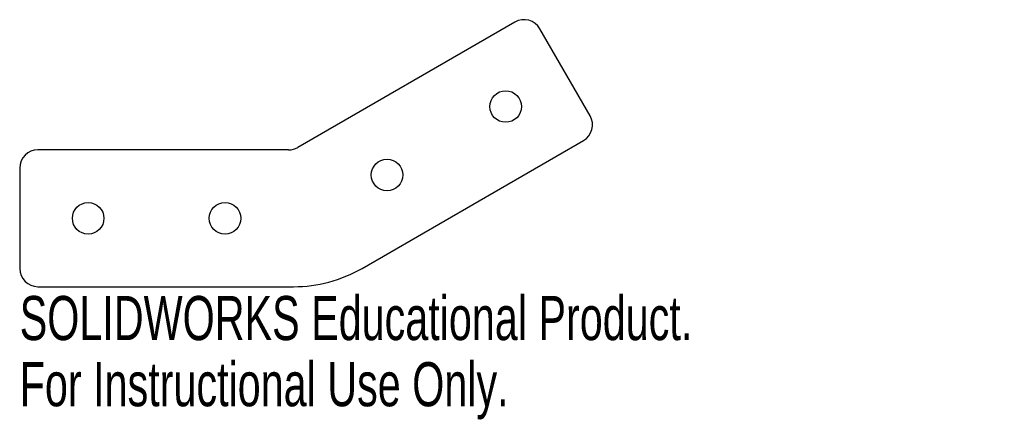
# Model space of a CAD drawing. Header units: millimetres. Extents: x -30 to 78, y -30 to 14.
import ezdxf

# ---------------------------------------------------------------- set-up
doc = ezdxf.new("R2010")
doc.units = ezdxf.units.MM
doc.styles.add('SLDTEXTSTYLE0', font='TXT', dxfattribs={"width": 0.7})

msp = doc.modelspace()

# ---------------------------------------------------------------- linework, layer by layer
at = {"color": 7, "linetype": 'Continuous', "lineweight": 25}
for p, q in [((24.25, 14), (0.46, 0.27)), ((32.48, 3.74), (26.98, 13.27)), ((-0.54, 0), (-28, 0)), ((7.5, -12.99), (31.75, 1.01)), ((-30, -2), (-30, -13)), ((-28, -15), (0, -15))]:
    msp.add_line(p, q, dxfattribs=at)
for centre in [(23.24, 4.75), (10.25, -2.75), (-22.5, -7.5), (-7.5, -7.5)]:
    msp.add_circle(centre, 1.73, dxfattribs=at)
for centre, radius, start, end in [((25.25, 12.27), 2, 30, 120), ((30.75, 2.74), 2, 300, 30), ((-28, -2), 2, 90, 180), ((-0.54, 2), 2, 270, 300), ((-28, -13), 2, 180, 270), ((0, 0), 15, 270, 300)]:
    msp.add_arc(centre, radius, start, end, dxfattribs=at)

# ---------------------------------------------------------------- texts
at = {"color": 7, "linetype": 'Continuous', "char_height": 4.8336, "attachment_point": 1, "style": 'SLDTEXTSTYLE0'}
for s, insert in [('SOLIDWORKS Educational Product.', (-30, -16.02)), ('For Instructional Use Only.', (-30, -23.27))]:
    msp.add_mtext(s, dxfattribs=dict(at, insert=insert))

doc.saveas('drawing.dxf')
